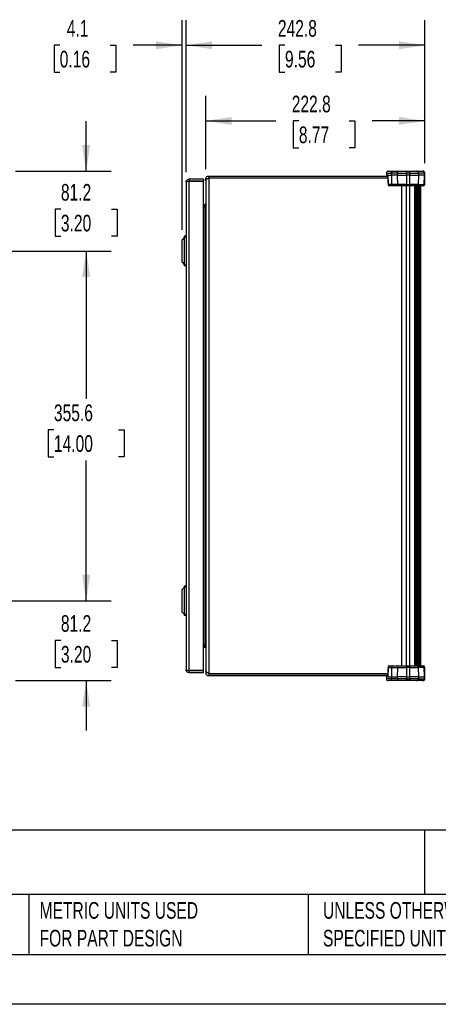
# Model space of a CAD drawing. Header units: millimetres. Extents: x 0 to 2235, y 0 to 1727.
# Tile 2 of 7: x 835 to 1260, y 0 to 1001. Entities that reach past the tile are written whole.
import ezdxf

# ---------------------------------------------------------------- set-up
doc = ezdxf.new("R2010")
doc.units = ezdxf.units.MM
doc.header["$LTSCALE"] = 8
doc.layers.add('DIMENSIONS', color=140, linetype='Continuous', lineweight=25)
doc.layers.add('TEXT', color=140, linetype='Continuous', lineweight=25)
doc.styles.add('SLDTEXTSTYLE0', font='TXT', dxfattribs={"width": 0.7})
doc.dimstyles.new('SLDDIMSTYLE1', dxfattribs={"dimtxt": 17.264063, "dimasz": 26.416, "dimexe": 0, "dimexo": 0.0625, "dimgap": 4.316016, "dimtad": 0, "dimtih": 1, "dimtoh": 1, "dimdec": 1, "dimrnd": 1e-09, "dimzin": 12, "dimdsep": 46, "dimtxsty": 'SLDTEXTSTYLE0', "dimsah": 1, "dimcen": 0.09, "dimadec": 0, "dimazin": 3, "dimtfac": 1, "dimtdec": 1, "dimtofl": 0, "dimtmove": 0, "dimatfit": 3, "dimfxl": 0, "dimfrac": 2, "dimtolj": 1, "dimtzin": 12, "dimarcsym": 0})
doc.dimstyles.new('SLDDIMSTYLE2', dxfattribs={"dimtxt": 17.264063, "dimasz": 26.416, "dimexe": 0, "dimexo": 0.0625, "dimgap": 4.316016, "dimtad": 0, "dimtih": 1, "dimtoh": 1, "dimdec": 1, "dimrnd": 1e-09, "dimzin": 12, "dimdsep": 46, "dimtxsty": 'SLDTEXTSTYLE0', "dimsah": 1, "dimcen": 0.09, "dimadec": 0, "dimazin": 3, "dimtfac": 1, "dimtdec": 1, "dimtmove": 0, "dimatfit": 0, "dimfxl": 0, "dimfrac": 2, "dimtolj": 1, "dimtzin": 12, "dimarcsym": 0})

# ---------------------------------------------------------------- blocks, each defined once
blk = doc.blocks.new('_D_3')
at = {"layer": 'DIMENSIONS'}
for p, q in [((902.2, 847.1), (902.2, 897.9)), ((830.2, 847.1), (927.6, 847.1)), ((876.5, 808.4), (870.7, 808.4)), ((870.7, 808.4), (870.7, 781)), ((927.8, 808.4), (933.6, 808.4)), ((933.6, 808.4), (933.6, 781)), ((870.7, 781), (876.5, 781)), ((933.6, 781), (927.8, 781)), ((772.7, 765.9), (927.6, 765.9)), ((902.2, 765.9), (902.2, 715.1))]:
    blk.add_line(p, q, dxfattribs=at)
for points in [[(902.2, 847.1), (906.3, 873.6), (898.1, 873.6)], [(902.2, 765.9), (898.1, 739.5), (906.3, 739.5)]]:
    blk.add_solid(points, dxfattribs=at)
at = {"layer": 'DIMENSIONS', "char_height": 16.93, "attachment_point": 1, "style": 'SLDTEXTSTYLE0'}
for s, insert in [('81.2', (876.5, 834.1)), ('3.20', (876.5, 802.8))]:
    blk.add_mtext(s, dxfattribs=dict(at, insert=insert))
blk = doc.blocks.new('_D_4')
at = {"layer": 'DIMENSIONS'}
for p, q in [((772.7, 765.9), (927.6, 765.9)), ((902.2, 765.9), (902.2, 615.5)), ((869.4, 584.2), (863.6, 584.2)), ((863.6, 584.2), (863.6, 556.8)), ((935, 584.2), (940.8, 584.2)), ((940.8, 584.2), (940.8, 556.8)), ((863.6, 556.8), (869.4, 556.8)), ((902.2, 410.3), (902.2, 552.9)), ((940.8, 556.8), (935, 556.8)), ((772.7, 410.3), (927.6, 410.3))]:
    blk.add_line(p, q, dxfattribs=at)
for points in [[(902.2, 765.9), (898.1, 739.5), (906.3, 739.5)], [(902.2, 410.3), (906.3, 436.7), (898.1, 436.7)]]:
    blk.add_solid(points, dxfattribs=at)
at = {"layer": 'DIMENSIONS', "char_height": 16.93, "attachment_point": 1, "style": 'SLDTEXTSTYLE0'}
for s, insert in [('355.6', (869.4, 609.9)), ('14.00', (869.4, 578.6))]:
    blk.add_mtext(s, dxfattribs=dict(at, insert=insert))
blk = doc.blocks.new('_D_5')
at = {"layer": 'DIMENSIONS'}
for p, q in [((902.2, 410.3), (902.2, 461.1)), ((772.7, 410.3), (927.6, 410.3)), ((876.5, 370), (870.7, 370)), ((870.7, 370), (870.7, 342.6)), ((927.8, 370), (933.6, 370)), ((933.6, 370), (933.6, 342.6)), ((870.7, 342.6), (876.5, 342.6)), ((933.6, 342.6), (927.8, 342.6)), ((830.2, 329.1), (927.6, 329.1)), ((902.2, 329.1), (902.2, 278.3))]:
    blk.add_line(p, q, dxfattribs=at)
for points in [[(902.2, 410.3), (906.3, 436.7), (898.1, 436.7)], [(902.2, 329.1), (898.1, 302.7), (906.3, 302.7)]]:
    blk.add_solid(points, dxfattribs=at)
at = {"layer": 'DIMENSIONS', "char_height": 16.93, "attachment_point": 1, "style": 'SLDTEXTSTYLE0'}
for s, insert in [('81.2', (876.5, 395.7)), ('3.20', (876.5, 364.4))]:
    blk.add_mtext(s, dxfattribs=dict(at, insert=insert))
blk = doc.blocks.new('_D_6')
at = {"layer": 'DIMENSIONS'}
for p, q in [((1023.8, 849.2), (1023.8, 923.6)), ((1246.6, 855.3), (1246.6, 923.6)), ((1023.8, 898.2), (1095, 898.2)), ((1118.4, 898.2), (1112.6, 898.2)), ((1112.6, 898.2), (1112.6, 870.8)), ((1169.7, 898.2), (1175.5, 898.2)), ((1175.5, 898.2), (1175.5, 870.8)), ((1246.6, 898.2), (1193.1, 898.2)), ((1112.6, 870.8), (1118.4, 870.8)), ((1175.5, 870.8), (1169.7, 870.8))]:
    blk.add_line(p, q, dxfattribs=at)
for points in [[(1023.8, 898.2), (1050.2, 894.2), (1050.2, 902.3)], [(1246.6, 898.2), (1220.2, 902.3), (1220.2, 894.2)]]:
    blk.add_solid(points, dxfattribs=at)
at = {"layer": 'DIMENSIONS', "char_height": 16.93, "attachment_point": 1, "style": 'SLDTEXTSTYLE0'}
for s, insert in [('222.8', (1111.2, 923.9)), ('8.77', (1118.4, 892.6))]:
    blk.add_mtext(s, dxfattribs=dict(at, insert=insert))
blk = doc.blocks.new('_D_7')
at = {"layer": 'DIMENSIONS'}
for p, q in [((1003.8, 846), (1003.8, 1000.5)), ((1246.6, 855.3), (1246.6, 1000.5)), ((1003.8, 975.1), (1080.9, 975.1)), ((1104.3, 975.1), (1098.5, 975.1)), ((1098.5, 975.1), (1098.5, 947.7)), ((1155.6, 975.1), (1161.4, 975.1)), ((1161.4, 975.1), (1161.4, 947.7)), ((1246.6, 975.1), (1179, 975.1)), ((1098.5, 947.7), (1104.3, 947.7)), ((1161.4, 947.7), (1155.6, 947.7))]:
    blk.add_line(p, q, dxfattribs=at)
for points in [[(1003.8, 975.1), (1030.2, 971.1), (1030.2, 979.2)], [(1246.6, 975.1), (1220.2, 979.2), (1220.2, 971.1)]]:
    blk.add_solid(points, dxfattribs=at)
at = {"layer": 'DIMENSIONS', "char_height": 16.93, "attachment_point": 1, "style": 'SLDTEXTSTYLE0'}
for s, insert in [('242.8', (1097.1, 1000.8)), ('9.56', (1104.3, 969.5))]:
    blk.add_mtext(s, dxfattribs=dict(at, insert=insert))
blk = doc.blocks.new('_D_8')
at = {"layer": 'DIMENSIONS'}
for p, q in [((999.7, 787.5), (999.7, 1000.5)), ((1003.8, 846), (1003.8, 1000.5)), ((875.3, 975.1), (869.5, 975.1)), ((869.5, 975.1), (869.5, 947.7)), ((926.6, 975.1), (932.4, 975.1)), ((932.4, 975.1), (932.4, 947.7)), ((999.7, 975.1), (950, 975.1)), ((1003.8, 975.1), (1054.6, 975.1)), ((869.5, 947.7), (875.3, 947.7)), ((932.4, 947.7), (926.6, 947.7))]:
    blk.add_line(p, q, dxfattribs=at)
for points in [[(999.7, 975.1), (973.3, 979.2), (973.3, 971.1)], [(1003.8, 975.1), (1030.2, 971.1), (1030.2, 979.2)]]:
    blk.add_solid(points, dxfattribs=at)
at = {"layer": 'DIMENSIONS', "char_height": 16.93, "attachment_point": 1, "style": 'SLDTEXTSTYLE0'}
for s, insert in [('4.1', (882.5, 1000.8)), ('0.16', (875.3, 969.5))]:
    blk.add_mtext(s, dxfattribs=dict(at, insert=insert))

msp = doc.modelspace()

# ---------------------------------------------------------------- linework, layer by layer
for p, q in [((1026.84, 840.06), (1026.84, 842.12)), ((1026.84, 842.12), (1208.98, 842.12)), ((1207.36, 845.14), (1207.36, 843.14)), ((1207.36, 845.14), (1212.52, 845.14)), ((1209.14, 843.14), (1207.36, 843.14)), ((1208.95, 843.2), (1209.24, 833.59)), ((1209.14, 843.14), (1212.52, 843.14)), ((1209.36, 847.14), (1213.78, 847.14)), ((1218.86, 845.14), (1212.52, 845.14)), ((1212.52, 845.14), (1212.52, 843.14)), ((1218.86, 843.14), (1212.52, 843.14)), ((1212.52, 843.14), (1212.62, 833.61)), ((1213.78, 847.14), (1220.86, 847.14)), ((1218.86, 845.14), (1227.96, 845.14)), ((1218.86, 843.14), (1218.86, 845.14)), ((1218.86, 843.14), (1227.96, 843.14)), ((1219.03, 833.61), (1218.86, 843.14)), ((1220.86, 847.14), (1227.96, 847.14)), ((1227.96, 845.14), (1227.96, 847.14)), ((1227.96, 847.14), (1231.13, 847.14)), ((1227.96, 845.14), (1227.96, 843.14)), ((1231.13, 845.14), (1227.96, 845.14)), ((1231.13, 843.14), (1227.96, 843.14)), ((1227.96, 843.14), (1227.96, 833.61)), ((1231.13, 847.14), (1231.13, 845.14)), ((1231.13, 847.14), (1237.99, 847.14)), ((1231.13, 845.14), (1239.92, 845.14)), ((1231.13, 843.14), (1231.13, 845.14)), ((1231.13, 843.14), (1239.92, 843.14)), ((1231.13, 833.61), (1231.13, 843.14)), ((1237.99, 847.14), (1244.16, 847.14)), ((1239.92, 843.14), (1239.76, 833.61)), ((1239.92, 845.14), (1239.92, 843.14)), ((1246.09, 845.14), (1239.92, 845.14)), ((1246.09, 843.14), (1239.92, 843.14)), ((1244.57, 847.14), (1244.16, 847.14)), ((1245.93, 833.61), (1246.09, 843.14)), ((1246.09, 843.14), (1246.09, 845.14)), ((1246.09, 845.14), (1246.57, 845.14)), ((1246.09, 843.14), (1246.57, 843.14)), ((1246.4, 833.61), (1246.57, 843.14)), ((1246.57, 843.14), (1246.57, 845.14)), ((1003.77, 835.86), (1003.77, 340.38)), ((1006.86, 838.95), (1006.86, 836.89)), ((1021.55, 838.95), (1006.86, 838.95)), ((1006.86, 339.36), (1006.86, 836.89)), ((1006.86, 836.89), (1021.55, 836.89)), ((1021.55, 836.89), (1006.86, 836.89)), ((1021.55, 838.95), (1021.55, 836.89)), ((1021.55, 339.36), (1021.55, 836.89)), ((1025.26, 839.03), (1023.76, 839.03)), ((1023.76, 837.13), (1023.76, 839.03)), ((1023.76, 837.13), (1023.76, 339.11)), ((1026.84, 840.06), (1026.84, 336.18)), ((1209.04, 840.06), (1026.84, 840.06)), ((1209.04, 840.06), (1026.84, 840.06)), ((1038.04, 840.06), (1038.04, 840.06)), ((1053.92, 840.06), (1053.92, 840.06)), ((1196.79, 840.06), (1196.79, 840.06)), ((1212.62, 833.61), (1209.44, 833.61)), ((1213.57, 832.14), (1210.73, 832.14)), ((1219.03, 833.61), (1212.62, 833.61)), ((1220.53, 832.14), (1213.57, 832.14)), ((1227.96, 833.61), (1219.03, 833.61)), ((1227.96, 832.14), (1220.53, 832.14)), ((1222.96, 344.1), (1222.96, 832.14)), ((1227.96, 833.61), (1231.13, 833.61)), ((1227.96, 832.14), (1227.96, 833.61)), ((1231.13, 832.14), (1227.96, 832.14)), ((1227.96, 344.1), (1227.96, 832.14)), ((1239.76, 833.61), (1231.13, 833.61)), ((1231.13, 833.61), (1231.13, 832.14)), ((1238.31, 832.14), (1231.13, 832.14)), ((1231.13, 344.1), (1231.13, 832.14)), ((1235.96, 832.14), (1235.96, 344.1)), ((1236.35, 344.1), (1236.35, 832.14)), ((1236.73, 832.14), (1236.73, 344.1)), ((1237.12, 344.1), (1237.12, 832.14)), ((1237.51, 832.14), (1237.51, 344.1)), ((1237.9, 344.1), (1237.9, 832.14)), ((1238.29, 832.14), (1238.29, 344.1)), ((1244.48, 832.14), (1238.31, 832.14)), ((1238.68, 344.1), (1238.68, 832.14)), ((1239.06, 832.14), (1239.06, 344.1)), ((1239.45, 344.1), (1239.45, 832.14)), ((1239.76, 833.61), (1245.93, 833.61)), ((1239.84, 832.14), (1239.84, 344.1)), ((1240.23, 344.1), (1240.23, 832.14)), ((1240.62, 832.14), (1240.62, 344.1)), ((1241, 344.1), (1241, 832.14)), ((1241.39, 832.14), (1241.39, 344.1)), ((1241.78, 344.1), (1241.78, 832.14)), ((1242.13, 832.14), (1242.13, 344.1)), ((1242.47, 344.1), (1242.47, 832.14)), ((1244.9, 832.14), (1244.48, 832.14)), ((1246.4, 833.61), (1245.93, 833.61)), ((1021.55, 813.24), (1022.73, 813.24)), ((1021.55, 811.18), (1022.73, 811.18)), ((1022.73, 813.24), (1022.73, 811.18)), ((1022.73, 811.18), (1023.33, 811.27)), ((1021.55, 810.7), (1022.73, 810.7)), ((1022.73, 810.7), (1022.73, 365.54)), ((1001.77, 780.92), (1001.77, 779.41)), ((1003.77, 780.92), (1001.77, 780.92)), ((1002.25, 779.89), (999.71, 777.35)), ((999.71, 754.49), (999.71, 777.35)), ((1003.77, 779.89), (1002.25, 779.89)), ((1002.25, 751.95), (1002.25, 779.89)), ((999.71, 754.49), (1002.25, 751.95)), ((1001.77, 752.43), (1001.77, 750.92)), ((1003.77, 750.92), (1001.77, 750.92)), ((1002.25, 751.95), (1003.77, 751.95)), ((1002.25, 424.29), (999.71, 421.75)), ((999.71, 398.89), (999.71, 421.75)), ((1001.77, 425.32), (1001.77, 423.81)), ((1003.77, 425.32), (1001.77, 425.32)), ((1003.77, 424.29), (1002.25, 424.29)), ((1002.25, 396.35), (1002.25, 424.29)), ((999.71, 398.89), (1002.25, 396.35)), ((1001.77, 396.83), (1001.77, 395.32)), ((1003.77, 395.32), (1001.77, 395.32)), ((1002.25, 396.35), (1003.77, 396.35)), ((1022.73, 365.54), (1021.55, 365.54)), ((1021.55, 365.06), (1022.73, 365.06)), ((1021.55, 363), (1022.73, 363)), ((1022.73, 365.06), (1023.33, 364.97)), ((1022.73, 363), (1022.73, 365.06)), ((1209.24, 342.65), (1208.95, 333.11)), ((1209.44, 342.63), (1212.62, 342.63)), ((1210.73, 344.1), (1213.57, 344.1)), ((1212.62, 342.63), (1212.52, 333.1)), ((1212.62, 342.63), (1219.03, 342.63)), ((1213.57, 344.1), (1220.53, 344.1)), ((1218.86, 333.1), (1219.03, 342.63)), ((1219.03, 342.63), (1227.96, 342.63)), ((1220.53, 344.1), (1227.96, 344.1)), ((1227.96, 342.63), (1227.96, 344.1)), ((1227.96, 344.1), (1231.13, 344.1)), ((1231.13, 342.63), (1227.96, 342.63)), ((1227.96, 342.63), (1227.96, 333.1)), ((1231.13, 344.1), (1238.31, 344.1)), ((1231.13, 344.1), (1231.13, 342.63)), ((1231.13, 333.1), (1231.13, 342.63)), ((1231.13, 342.63), (1239.76, 342.63)), ((1238.31, 344.1), (1244.48, 344.1)), ((1239.76, 342.63), (1239.92, 333.1)), ((1245.93, 342.63), (1239.76, 342.63)), ((1244.48, 344.1), (1244.9, 344.1)), ((1246.09, 333.1), (1245.93, 342.63)), ((1245.93, 342.63), (1246.4, 342.63)), ((1246.57, 333.1), (1246.4, 342.63)), ((1021.55, 339.36), (1006.86, 339.36)), ((1006.86, 337.3), (1006.86, 339.35)), ((1006.86, 339.35), (1021.55, 339.35)), ((1006.86, 337.3), (1021.55, 337.3)), ((1021.55, 337.3), (1021.55, 339.35)), ((1023.76, 339.11), (1023.76, 337.21)), ((1025.26, 337.21), (1023.76, 337.21)), ((1026.84, 336.18), (1209.04, 336.18)), ((1026.84, 336.18), (1026.84, 334.12)), ((1209.04, 336.18), (1026.84, 336.18)), ((1208.98, 334.12), (1026.84, 334.12)), ((1045.98, 336.18), (1045.98, 336.18)), ((1052.33, 336.18), (1052.33, 336.18)), ((1198.38, 336.18), (1198.38, 336.18)), ((1204.73, 336.18), (1204.73, 336.18)), ((1207.36, 333.1), (1207.36, 331.1)), ((1209.14, 333.1), (1207.36, 333.1)), ((1212.52, 331.1), (1207.36, 331.1)), ((1209.14, 333.1), (1212.52, 333.1)), ((1212.52, 333.1), (1218.86, 333.1)), ((1212.52, 333.1), (1212.52, 331.1)), ((1218.86, 331.1), (1212.52, 331.1)), ((1218.86, 331.1), (1218.86, 333.1)), ((1227.96, 333.1), (1218.86, 333.1)), ((1227.96, 331.1), (1218.86, 331.1)), ((1227.96, 333.1), (1227.96, 331.1)), ((1227.96, 333.1), (1231.13, 333.1)), ((1227.96, 329.1), (1227.96, 331.1)), ((1227.96, 331.1), (1231.13, 331.1)), ((1231.13, 331.1), (1231.13, 333.1)), ((1239.92, 333.1), (1231.13, 333.1)), ((1239.92, 331.1), (1231.13, 331.1)), ((1231.13, 331.1), (1231.13, 329.1)), ((1239.92, 333.1), (1239.92, 331.1)), ((1239.92, 333.1), (1246.09, 333.1)), ((1239.92, 331.1), (1246.09, 331.1)), ((1246.09, 331.1), (1246.09, 333.1)), ((1246.57, 333.1), (1246.09, 333.1)), ((1246.57, 331.1), (1246.09, 331.1)), ((1246.57, 331.1), (1246.57, 333.1)), ((1213.78, 329.1), (1209.36, 329.1)), ((1220.86, 329.1), (1213.78, 329.1)), ((1227.96, 329.1), (1220.86, 329.1)), ((1231.13, 329.1), (1227.96, 329.1)), ((1237.99, 329.1), (1231.13, 329.1)), ((1244.16, 329.1), (1237.99, 329.1)), ((1244.57, 329.1), (1244.16, 329.1))]:
    msp.add_line(p, q)
at = {"color": 7, "linetype": 'Continuous'}
msp.add_line((2235.22, 0.02), (0.02, 0.02), dxfattribs=at)
for centre, radius, start, end in [((1209.36, 845.14), 2, 90, 180), ((1237.95, 845.17), 1.97, 359.02424, 88.98981), ((1244.12, 845.17), 1.97, 359.02424, 88.98981), ((1244.57, 845.14), 2, 0, 90), ((1210.73, 833.64), 1.5, 181.71466, 270), ((1210.84, 833.54), 1.4, 176.98994, 265.56227), ((1238.28, 833.61), 1.47, 270.98724, 359.999), ((1244.45, 833.61), 1.47, 270.98724, 359.999), ((1244.9, 833.64), 1.5, 270, 359), ((1210.73, 342.6), 1.5, 90, 178.25246), ((1210.84, 342.7), 1.4, 94.43773, 183.01006), ((1238.28, 342.63), 1.47, 0.001, 89.01276), ((1244.45, 342.63), 1.47, 0.001, 89.01276), ((1244.9, 342.6), 1.5, 1, 90), ((1209.36, 331.1), 2, 180, 270), ((1237.95, 331.07), 1.97, 271.01019, 0.97576), ((1244.12, 331.07), 1.97, 271.01019, 0.97576), ((1244.57, 331.1), 2, 270, 0)]:
    msp.add_arc(centre, radius, start, end)
for points, knots in [([(1023.76, 839.03), (1023.76, 839.44), (1023.84, 839.84), (1024.15, 840.59), (1024.37, 840.93), (1024.95, 841.5), (1025.29, 841.73), (1026.03, 842.04), (1026.44, 842.12), (1026.84, 842.12)], [0, 0, 0, 0, 0.25, 0.25, 0.5, 0.5, 0.75, 0.75, 1, 1, 1, 1]), ([(1212.52, 845.14), (1212.52, 845.4), (1212.55, 845.66), (1212.68, 846.14), (1212.77, 846.37), (1213, 846.74), (1213.15, 846.88), (1213.45, 847.08), (1213.62, 847.14), (1213.78, 847.14)], [0, 0, 0, 0, 0.25, 0.25, 0.5, 0.5, 0.75, 0.75, 1, 1, 1, 1]), ([(1218.86, 845.14), (1218.86, 845.4), (1218.92, 845.66), (1219.12, 846.14), (1219.27, 846.37), (1219.64, 846.74), (1219.86, 846.88), (1220.34, 847.08), (1220.6, 847.14), (1220.86, 847.14)], [0, 0, 0, 0, 0.25, 0.25, 0.5, 0.5, 0.75, 0.75, 1, 1, 1, 1]), ([(1003.77, 835.86), (1003.77, 836.26), (1003.85, 836.67), (1004.16, 837.41), (1004.39, 837.76), (1004.96, 838.33), (1005.31, 838.56), (1006.05, 838.87), (1006.46, 838.95), (1006.86, 838.95)], [0, 0, 0, 0, 0.25, 0.25, 0.5, 0.5, 0.75, 0.75, 1, 1, 1, 1]), ([(1006.86, 836.89), (1006.46, 836.8), (1006.05, 836.71), (1005.31, 836.54), (1004.96, 836.46), (1004.39, 836.29), (1004.16, 836.2), (1003.85, 836.03), (1003.77, 835.95), (1003.77, 835.86)], [0, 0, 0, 0, 0.25, 0.25, 0.5, 0.5, 0.75, 0.75, 1, 1, 1, 1]), ([(1006.44, 836.8), (1006.45, 836.8), (1006.57, 836.88), (1006.72, 836.89), (1006.86, 836.89)], [0, 0, 0, 0, 0.0623712, 1, 1, 1, 1]), ([(1026.84, 840.06), (1026.44, 839.82), (1026.03, 839.57), (1025.29, 839.08), (1024.95, 838.84), (1024.37, 838.35), (1024.15, 838.11), (1023.84, 837.62), (1023.76, 837.38), (1023.76, 837.13)], [0, 0, 0, 0, 0.25, 0.25, 0.5, 0.5, 0.75, 0.75, 1, 1, 1, 1]), ([(1209.24, 833.59), (1209.24, 833.59), (1209.22, 833.59), (1209.29, 833.6), (1209.39, 833.61), (1209.44, 833.61)], [0, 0, 0, 0, 0.0630791, 0.5559825, 1, 1, 1, 1]), ([(1213.57, 832.14), (1213.45, 832.14), (1213.33, 832.18), (1213.1, 832.32), (1212.99, 832.43), (1212.82, 832.7), (1212.75, 832.87), (1212.65, 833.22), (1212.62, 833.42), (1212.62, 833.61)], [0, 0, 0, 0, 0.25, 0.25, 0.5, 0.5, 0.75, 0.75, 1, 1, 1, 1]), ([(1220.53, 832.14), (1220.34, 832.14), (1220.14, 832.18), (1219.78, 832.32), (1219.62, 832.43), (1219.34, 832.7), (1219.23, 832.87), (1219.08, 833.22), (1219.03, 833.42), (1219.03, 833.61)], [0, 0, 0, 0, 0.25, 0.25, 0.5, 0.5, 0.75, 0.75, 1, 1, 1, 1]), ([(1022.73, 813.24), (1022.85, 813.24), (1022.98, 813.26), (1023.23, 813.36), (1023.35, 813.44), (1023.56, 813.64), (1023.63, 813.76), (1023.73, 814.02), (1023.76, 814.15), (1023.76, 814.27)], [0, 0, 0, 0, 0.25, 0.25, 0.5, 0.5, 0.75, 0.75, 1, 1, 1, 1]), ([(1022.73, 810.7), (1022.85, 810.7), (1022.98, 810.77), (1023.23, 811.05), (1023.35, 811.27), (1023.56, 811.85), (1023.63, 812.19), (1023.73, 812.91), (1023.76, 813.29), (1023.76, 813.63)], [0, 0, 0, 0, 0.25, 0.25, 0.5, 0.5, 0.75, 0.75, 1, 1, 1, 1]), ([(1023.76, 362.61), (1023.76, 362.96), (1023.73, 363.33), (1023.63, 364.05), (1023.56, 364.4), (1023.35, 364.97), (1023.23, 365.19), (1022.98, 365.48), (1022.85, 365.54), (1022.73, 365.54)], [0, 0, 0, 0, 0.25, 0.25, 0.5, 0.5, 0.75, 0.75, 1, 1, 1, 1]), ([(1022.73, 363), (1022.85, 363), (1022.98, 362.98), (1023.23, 362.88), (1023.35, 362.8), (1023.56, 362.6), (1023.63, 362.48), (1023.73, 362.22), (1023.76, 362.09), (1023.76, 361.97)], [0, 0, 0, 0, 0.25, 0.25, 0.5, 0.5, 0.75, 0.75, 1, 1, 1, 1]), ([(1003.77, 340.38), (1003.77, 340.3), (1003.85, 340.21), (1004.16, 340.04), (1004.39, 339.95), (1004.96, 339.78), (1005.31, 339.7), (1006.05, 339.53), (1006.46, 339.44), (1006.86, 339.36)], [0, 0, 0, 0, 0.25, 0.25, 0.5, 0.5, 0.75, 0.75, 1, 1, 1, 1]), ([(1006.86, 337.3), (1006.46, 337.3), (1006.05, 337.38), (1005.31, 337.69), (1004.96, 337.91), (1004.39, 338.49), (1004.16, 338.83), (1003.85, 339.57), (1003.77, 339.98), (1003.77, 340.38)], [0, 0, 0, 0, 0.25, 0.25, 0.5, 0.5, 0.75, 0.75, 1, 1, 1, 1]), ([(1209.44, 342.63), (1209.39, 342.63), (1209.29, 342.64), (1209.22, 342.65), (1209.24, 342.65), (1209.24, 342.65)], [0, 0, 0, 0, 0.4440175, 0.9369209, 1, 1, 1, 1]), ([(1213.57, 344.1), (1213.45, 344.1), (1213.33, 344.07), (1213.1, 343.92), (1212.99, 343.81), (1212.82, 343.54), (1212.75, 343.38), (1212.65, 343.02), (1212.62, 342.83), (1212.62, 342.63)], [0, 0, 0, 0, 0.25, 0.25, 0.5, 0.5, 0.75, 0.75, 1, 1, 1, 1]), ([(1220.53, 344.1), (1220.34, 344.1), (1220.14, 344.07), (1219.78, 343.92), (1219.62, 343.81), (1219.34, 343.54), (1219.23, 343.38), (1219.08, 343.02), (1219.03, 342.83), (1219.03, 342.63)], [0, 0, 0, 0, 0.25, 0.25, 0.5, 0.5, 0.75, 0.75, 1, 1, 1, 1]), ([(1006.86, 339.35), (1006.72, 339.36), (1006.57, 339.36), (1006.45, 339.44), (1006.44, 339.45)], [0, 0, 0, 0, 0.9376288, 1, 1, 1, 1]), ([(1026.84, 336.18), (1026.44, 336.43), (1026.03, 336.67), (1025.29, 337.16), (1024.95, 337.4), (1024.37, 337.89), (1024.15, 338.13), (1023.84, 338.62), (1023.76, 338.87), (1023.76, 339.11)], [0, 0, 0, 0, 0.25, 0.25, 0.5, 0.5, 0.75, 0.75, 1, 1, 1, 1]), ([(1023.76, 337.21), (1023.76, 336.8), (1023.84, 336.4), (1024.15, 335.65), (1024.37, 335.31), (1024.95, 334.74), (1025.29, 334.51), (1026.03, 334.2), (1026.44, 334.12), (1026.84, 334.12)], [0, 0, 0, 0, 0.25, 0.25, 0.5, 0.5, 0.75, 0.75, 1, 1, 1, 1]), ([(1213.78, 329.1), (1213.62, 329.1), (1213.45, 329.16), (1213.15, 329.36), (1213, 329.51), (1212.77, 329.88), (1212.68, 330.1), (1212.55, 330.58), (1212.52, 330.84), (1212.52, 331.1)], [0, 0, 0, 0, 0.25, 0.25, 0.5, 0.5, 0.75, 0.75, 1, 1, 1, 1]), ([(1220.86, 329.1), (1220.6, 329.1), (1220.34, 329.16), (1219.86, 329.36), (1219.64, 329.51), (1219.27, 329.88), (1219.12, 330.1), (1218.92, 330.58), (1218.86, 330.84), (1218.86, 331.1)], [0, 0, 0, 0, 0.25, 0.25, 0.5, 0.5, 0.75, 0.75, 1, 1, 1, 1])]:
    msp.add_open_spline(points, degree=3, knots=knots)
for points in [[(1209.44, 833.61), (1209.34, 836.74), (1209.24, 839.92), (1209.14, 843.14)], [(1209.14, 333.1), (1209.24, 336.32), (1209.34, 339.5), (1209.44, 342.63)]]:
    msp.add_open_spline(points, degree=3)
at = {"layer": 'TEXT'}
for p, q in [((2184.4, 177.01), (50.8, 177.01)), ((1246.07, 177.01), (1246.07, 111.76)), ((2184.4, 111.76), (50.8, 111.76)), ((843.87, 111.76), (843.87, 50.8)), ((1127.98, 111.76), (1127.98, 50.8)), ((50.8, 50.8), (2184.4, 50.8))]:
    msp.add_line(p, q, dxfattribs=at)

# ---------------------------------------------------------------- texts
at = {"layer": 'TEXT', "char_height": 16.9333, "attachment_point": 1, "style": 'SLDTEXTSTYLE0'}
for s, insert in [('METRIC UNITS USED ^JFOR PART DESIGN', (854.83, 103.97)), ('UNLESS OTHERWISE ^JSPECIFIED UNITS ARE:', (1142.95, 103.97))]:
    msp.add_mtext(s, dxfattribs=dict(at, insert=insert))

# ---------------------------------------------------------------- dimensions: what is measured, and where the dimension line sits
at = {"layer": 'DIMENSIONS'}
for base, p1, p2, dimstyle, picture, middle in [((1003.77, 975.14), (1246.57, 845.14), (1003.77, 835.86), 'SLDDIMSTYLE1', '_D_7', (1129.98, 975.14)), ((999.71, 975.14), (1003.77, 835.86), (999.71, 777.35), 'SLDDIMSTYLE2', '_D_8', (901, 975.14))]:
    dim = msp.add_linear_dim(base=base, p1=p1, p2=p2, dimstyle=dimstyle, dxfattribs=at)
    dim.commit()
    dim.dimension.update_dxf_attribs({"geometry": picture, "text_midpoint": middle, "dimtype": 160})
for base, p1, p2, angle, dimstyle, picture, middle in [((1023.76, 898.24), (1246.57, 845.14), (1023.76, 839.03), 0, 'SLDDIMSTYLE1', '_D_6', (1144.04, 898.24)), ((902.2, 847.14), (762.53, 765.92), (820, 847.14), 90, 'SLDDIMSTYLE2', '_D_3', (902.2, 808.39)), ((902.2, 410.32), (762.53, 765.92), (762.53, 410.32), 90, 'SLDDIMSTYLE1', '_D_4', (902.2, 584.23)), ((902.2, 329.1), (762.53, 410.32), (820, 329.1), 90, 'SLDDIMSTYLE2', '_D_5', (902.2, 370.01))]:
    dim = msp.add_linear_dim(base=base, p1=p1, p2=p2, angle=angle, dimstyle=dimstyle, dxfattribs=at)
    dim.commit()
    dim.dimension.update_dxf_attribs({"geometry": picture, "text_midpoint": middle, "dimtype": 160})

doc.saveas('drawing.dxf')
